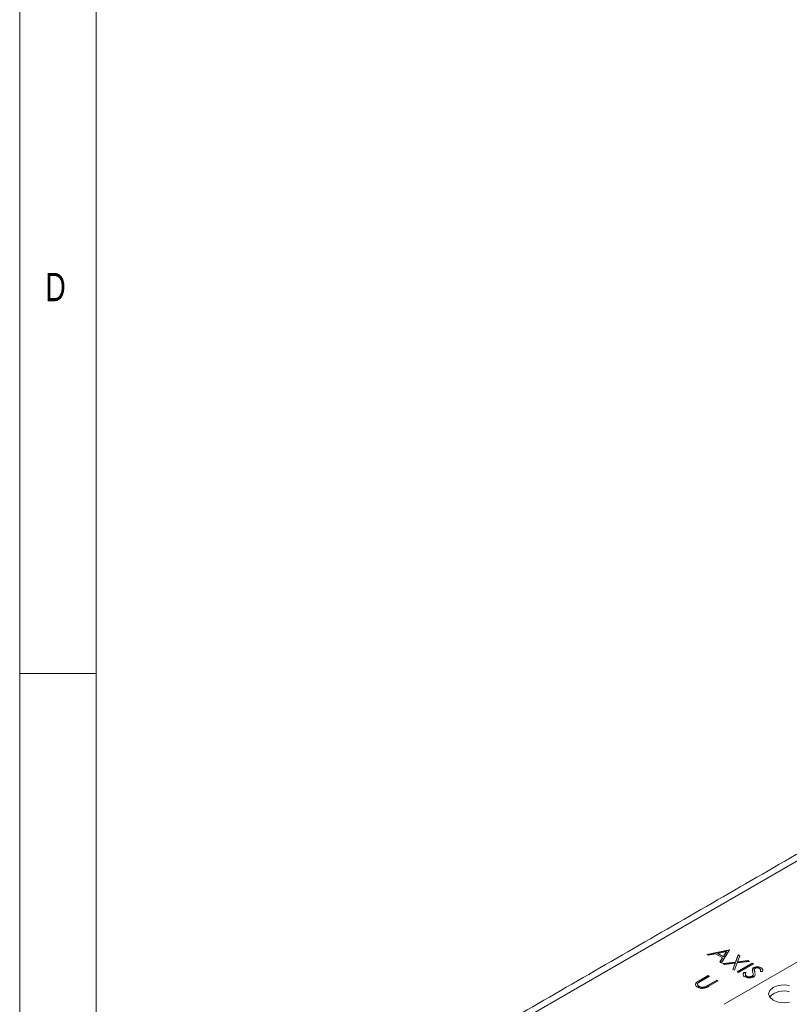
# Model space of a CAD drawing. Header units: inches. Extents: x 0.2 to 16.3, y 0.2 to 11.5.
# Tile 9 of 65: x 0.2 to 2.2, y 3 to 5.6. Entities that reach past the tile are written whole.
import ezdxf

# ---------------------------------------------------------------- set-up
doc = ezdxf.new("R2010")
doc.units = ezdxf.units.IN
doc.header["$MEASUREMENT"] = 0
doc.styles.add('SLDTEXTSTYLE0', font='TXT', dxfattribs={"width": 0.75})

msp = doc.modelspace()

# ---------------------------------------------------------------- linework, layer by layer
at = {"color": 7, "linetype": 'Continuous', "lineweight": 0}
for p, q in [((0.1969, 11.4961), (0.1969, 0.1969)), ((0.3937, 11.2992), (0.3937, 0.3937)), ((0.1969, 3.878), (0.3937, 3.878))]:
    msp.add_line(p, q, dxfattribs=at)
at = {"color": 7, "linetype": 'Continuous', "lineweight": 15}
for p, q in [((2.9278, 3.817), (1.0817, 2.7513)), ((1.9652, 3.1549), (2.0231, 3.1668)), ((2.0236, 3.1665), (2.0025, 3.1334)), ((2.0231, 3.1668), (2.0236, 3.1665)), ((2.0231, 3.1657), (2.0231, 3.1668)), ((1.969, 3.1526), (1.9652, 3.1549)), ((1.9666, 3.1541), (2.0231, 3.1657)), ((1.9876, 3.1565), (1.969, 3.1526)), ((2.0054, 3.1462), (1.9876, 3.1565)), ((2.0157, 3.1622), (1.9935, 3.1577)), ((1.9935, 3.1577), (2.0076, 3.1496)), ((1.9935, 3.1566), (1.9935, 3.1577)), ((1.9935, 3.1566), (2.0076, 3.1485)), ((1.9986, 3.1356), (2.0054, 3.1462)), ((1.9991, 3.1353), (2.0054, 3.1451)), ((2.0054, 3.1451), (2.0054, 3.1462)), ((2.0076, 3.1496), (2.0157, 3.1622)), ((2.0076, 3.1485), (2.0157, 3.1612)), ((2.0076, 3.1485), (2.0076, 3.1496)), ((2.0095, 3.0266), (2.2103, 3.1425)), ((2.0157, 3.1612), (2.0157, 3.1622)), ((2.0231, 3.1657), (2.0231, 3.1657)), ((2.0391, 3.1353), (2.046, 3.1536)), ((2.0391, 3.1343), (2.046, 3.1525)), ((2.0501, 3.1512), (2.0443, 3.136)), ((2.046, 3.1536), (2.0501, 3.1512)), ((2.046, 3.1525), (2.046, 3.1536)), ((2.046, 3.1525), (2.0498, 3.1503)), ((2.0025, 3.1334), (1.9986, 3.1356)), ((2.0062, 3.1312), (2.0391, 3.1353)), ((2.0103, 3.1288), (2.0062, 3.1312)), ((2.0078, 3.1303), (2.0391, 3.1343)), ((2.0379, 3.1323), (2.0103, 3.1288)), ((2.0319, 3.1164), (2.0379, 3.1323)), ((2.0359, 3.114), (2.0319, 3.1164)), ((2.0322, 3.1162), (2.0379, 3.1313)), ((2.0432, 3.133), (2.0359, 3.114)), ((2.0379, 3.1313), (2.0379, 3.1323)), ((2.0391, 3.1343), (2.0391, 3.1353)), ((2.0427, 3.1101), (2.082, 3.1328)), ((2.0747, 3.137), (2.0432, 3.133)), ((2.0437, 3.1096), (2.082, 3.1317)), ((2.0443, 3.136), (2.0707, 3.1393)), ((2.0443, 3.1349), (2.0707, 3.1383)), ((2.0443, 3.1349), (2.0443, 3.136)), ((2.0856, 3.1307), (2.0463, 3.1081)), ((2.0707, 3.1393), (2.0747, 3.137)), ((2.0707, 3.1383), (2.0707, 3.1393)), ((2.0707, 3.1383), (2.0732, 3.1368)), ((2.082, 3.1328), (2.0856, 3.1307)), ((2.082, 3.1317), (2.082, 3.1328)), ((2.082, 3.1317), (2.0846, 3.1302)), ((2.0822, 3.1153), (2.0822, 3.1164)), ((2.086, 3.12), (2.086, 3.1211)), ((2.1048, 3.1197), (2.1048, 3.1208)), ((1.9451, 3.0874), (1.9688, 3.1011)), ((1.9451, 3.0864), (1.9688, 3.1001)), ((1.9723, 3.0991), (1.9488, 3.0855)), ((1.9688, 3.1011), (1.9723, 3.0991)), ((1.9688, 3.1001), (1.9688, 3.1011)), ((1.9688, 3.1001), (1.9714, 3.0986)), ((2.0463, 3.1081), (2.0427, 3.1101)), ((2.0599, 3.1089), (2.0652, 3.1082)), ((2.0599, 3.1079), (2.0599, 3.1089)), ((2.0599, 3.1079), (2.0652, 3.1071)), ((2.0673, 3.0983), (2.0673, 3.0994)), ((2.0816, 3.0977), (2.0816, 3.0988)), ((2.0841, 3.1008), (2.0841, 3.1019)), ((2.0872, 3.1136), (2.0872, 3.1147)), ((2.0885, 3.1083), (2.0885, 3.1094)), ((2.1086, 3.1109), (2.103, 3.1113)), ((1.9375, 3.0812), (1.9375, 3.0822)), ((1.9451, 3.0864), (1.9451, 3.0874)), ((1.9453, 3.0717), (1.9453, 3.0728)), ((1.9604, 3.0707), (1.9604, 3.0717)), ((1.9669, 3.075), (1.9904, 3.0886)), ((1.9669, 3.074), (1.9904, 3.0875)), ((1.9669, 3.074), (1.9669, 3.075)), ((1.994, 3.0866), (1.9702, 3.0729)), ((1.9904, 3.0886), (1.994, 3.0866)), ((1.9904, 3.0875), (1.9904, 3.0886)), ((1.9904, 3.0875), (1.993, 3.086))]:
    msp.add_line(p, q, dxfattribs=at)
at = {"color": 7, "linetype": 'Continuous', "lineweight": 15, "flags": 128}
msp.add_lwpolyline([(2.1778, 3.075), (2.1638, 3.0765), (2.1485, 3.0747), (2.1356, 3.0697), (2.1269, 3.0622), (2.1238, 3.0534), (2.1269, 3.0446), (2.1356, 3.0371), (2.1485, 3.0321), (2.1638, 3.0303), (2.1778, 3.0318)], dxfattribs=at)
at = {"color": 7, "linetype": 'Continuous', "lineweight": 15}
msp.add_arc((2.1628, 3.0112), 0.0498, 72.4427, 136.9262, dxfattribs=at)
for points in [[(2.9014, 3.8196), (1.0554, 2.754)], [(2.0642, 3.1044), (2.0642, 3.1031)], [(2.0872, 3.1152), (2.0872, 3.1139)], [(2.0872, 3.114), (2.0872, 3.1136)], [(2.0885, 3.1094), (2.0888, 3.107)], [(2.089, 3.1037), (2.0892, 3.1018)], [(2.1034, 3.1129), (2.1034, 3.1142)], [(1.9411, 3.0786), (1.9411, 3.0772)]]:
    msp.add_open_spline(points, degree=1, dxfattribs=at)
for points, knots in [([(2.0822, 3.1164), (2.0825, 3.1173), (2.0831, 3.1191), (2.0851, 3.1205), (2.086, 3.1211)], [0, 0, 0, 0, 0.55984, 1, 1, 1, 1]), ([(2.0822, 3.1153), (2.0825, 3.1163), (2.0831, 3.118), (2.0851, 3.1194), (2.086, 3.12)], [0, 0, 0, 0, 0.55984, 1, 1, 1, 1]), ([(2.0833, 3.1096), (2.0829, 3.1108), (2.0822, 3.1131), (2.0822, 3.1154), (2.0822, 3.1164)], [0, 0, 0, 0, 0.560411, 1, 1, 1, 1]), ([(2.086, 3.1211), (2.0875, 3.1218), (2.0907, 3.1232), (2.0964, 3.1234), (2.1012, 3.1225), (2.1036, 3.1214), (2.1048, 3.1208)], [0, 0, 0, 0, 0.279553, 0.5588, 0.779379, 1, 1, 1, 1]), ([(2.086, 3.12), (2.0875, 3.1207), (2.0907, 3.1221), (2.0964, 3.1223), (2.1012, 3.1214), (2.1036, 3.1203), (2.1048, 3.1197)], [0, 0, 0, 0, 0.279553, 0.5588, 0.779379, 1, 1, 1, 1]), ([(2.0896, 3.1191), (2.0891, 3.1188), (2.0881, 3.1181), (2.0872, 3.1166), (2.0872, 3.1154), (2.0872, 3.1147)], [0, 0, 0, 0, 0.279946, 0.559775, 1, 1, 1, 1]), ([(2.1004, 3.1187), (2.0995, 3.1191), (2.0978, 3.12), (2.0947, 3.1204), (2.0917, 3.1201), (2.0903, 3.1195), (2.0896, 3.1191)], [0, 0, 0, 0, 0.280275, 0.55993, 0.779919, 1, 1, 1, 1]), ([(2.103, 3.1113), (2.1032, 3.1122), (2.1035, 3.1137), (2.1033, 3.1157), (2.1023, 3.1174), (2.101, 3.1182), (2.1004, 3.1187)], [0, 0, 0, 0, 0.340407, 0.560482, 0.780177, 1, 1, 1, 1]), ([(2.1048, 3.1208), (2.1059, 3.12), (2.1081, 3.1185), (2.1096, 3.115), (2.109, 3.1124), (2.1086, 3.1109)], [0, 0, 0, 0, 0.279751, 0.559502, 1, 1, 1, 1]), ([(2.1048, 3.1197), (2.1059, 3.1189), (2.1081, 3.1174), (2.1088, 3.1154), (2.1091, 3.1145)], [0, 0, 0, 0, 0.5, 1, 1, 1, 1]), ([(2.0586, 3.1019), (2.0585, 3.1021), (2.0577, 3.104), (2.0588, 3.106), (2.0599, 3.1079)], [0, 0, 0, 0, 0.076438, 1, 1, 1, 1]), ([(2.0633, 3.0971), (2.0619, 3.098), (2.0593, 3.0999), (2.0578, 3.1042), (2.0591, 3.1071), (2.0599, 3.1089)], [0, 0, 0, 0, 0.279879, 0.559667, 1, 1, 1, 1]), ([(2.0851, 3.0967), (2.0833, 3.0959), (2.0796, 3.0943), (2.0731, 3.0942), (2.0674, 3.0951), (2.0646, 3.0964), (2.0633, 3.0971)], [0, 0, 0, 0, 0.279183, 0.559085, 0.779447, 1, 1, 1, 1]), ([(2.0652, 3.1082), (2.0646, 3.1065), (2.0637, 3.1041), (2.065, 3.101), (2.0665, 3.0999), (2.0673, 3.0994)], [0, 0, 0, 0, 0.55932, 0.779782, 1, 1, 1, 1]), ([(2.0645, 3.1032), (2.0644, 3.1028), (2.0641, 3.1017), (2.0651, 3.0999), (2.0666, 3.0989), (2.0673, 3.0983)], [0, 0, 0, 0, 0.2289784, 0.614703, 1, 1, 1, 1]), ([(2.0673, 3.0994), (2.0684, 3.0989), (2.0708, 3.0978), (2.0749, 3.0972), (2.0788, 3.0976), (2.0807, 3.0984), (2.0816, 3.0988)], [0, 0, 0, 0, 0.280277, 0.560147, 0.780154, 1, 1, 1, 1]), ([(2.0673, 3.0983), (2.0684, 3.0978), (2.0708, 3.0967), (2.0749, 3.0961), (2.0788, 3.0965), (2.0807, 3.0973), (2.0816, 3.0977)], [0, 0, 0, 0, 0.280277, 0.560147, 0.780154, 1, 1, 1, 1]), ([(2.0816, 3.0988), (2.0823, 3.0993), (2.0836, 3.1002), (2.0839, 3.1014), (2.0841, 3.1019)], [0, 0, 0, 0, 0.558989, 1, 1, 1, 1]), ([(2.0816, 3.0977), (2.0823, 3.0983), (2.0836, 3.0992), (2.0839, 3.1003), (2.0841, 3.1008)], [0, 0, 0, 0, 0.558989, 1, 1, 1, 1]), ([(2.0841, 3.1019), (2.0842, 3.1033), (2.0843, 3.1059), (2.0836, 3.1084), (2.0833, 3.1096)], [0, 0, 0, 0, 0.559496, 1, 1, 1, 1]), ([(2.089, 3.1048), (2.0892, 3.1039), (2.0896, 3.102), (2.0882, 3.0991), (2.0861, 3.0975), (2.0851, 3.0967)], [0, 0, 0, 0, 0.326721, 0.663706, 1, 1, 1, 1]), ([(2.0872, 3.1147), (2.0874, 3.1137), (2.0878, 3.1119), (2.0883, 3.1102), (2.0885, 3.1094)], [0, 0, 0, 0, 0.559903, 1, 1, 1, 1]), ([(2.0872, 3.1136), (2.0874, 3.1127), (2.0878, 3.1109), (2.0883, 3.1091), (2.0885, 3.1083)], [0, 0, 0, 0, 0.559903, 1, 1, 1, 1]), ([(2.1032, 3.1113), (2.1033, 3.1119), (2.1034, 3.1124), (2.1034, 3.113), (2.1034, 3.113)], [0, 0, 0, 0, 0.9551845, 1, 1, 1, 1]), ([(1.9415, 3.0704), (1.9401, 3.0713), (1.9373, 3.0731), (1.9355, 3.0764), (1.9355, 3.0796), (1.9368, 3.0814), (1.9375, 3.0822)], [0, 0, 0, 0, 0.280221, 0.559915, 0.779951, 1, 1, 1, 1]), ([(1.9357, 3.076), (1.9357, 3.0768), (1.9355, 3.0786), (1.9368, 3.0803), (1.9375, 3.0812)], [0, 0, 0, 0, 0.469203, 1, 1, 1, 1]), ([(1.9375, 3.0822), (1.9388, 3.0833), (1.9411, 3.0851), (1.9438, 3.0867), (1.9451, 3.0874)], [0, 0, 0, 0, 0.5594988, 1, 1, 1, 1]), ([(1.9375, 3.0812), (1.9388, 3.0822), (1.9411, 3.084), (1.9438, 3.0856), (1.9451, 3.0864)], [0, 0, 0, 0, 0.5594988, 1, 1, 1, 1]), ([(1.9437, 3.0824), (1.9428, 3.0816), (1.9409, 3.0799), (1.9411, 3.0762), (1.9437, 3.0741), (1.9453, 3.0728)], [0, 0, 0, 0, 0.281056, 0.560821, 1, 1, 1, 1]), ([(1.9414, 3.0774), (1.9414, 3.0768), (1.9412, 3.0747), (1.9436, 3.073), (1.9453, 3.0717)], [0, 0, 0, 0, 0.258582, 1, 1, 1, 1]), ([(1.9702, 3.0729), (1.968, 3.0716), (1.9636, 3.0692), (1.9554, 3.0672), (1.9472, 3.0677), (1.9434, 3.0695), (1.9415, 3.0704)], [0, 0, 0, 0, 0.281655, 0.560111, 0.78008, 1, 1, 1, 1]), ([(1.9488, 3.0855), (1.9478, 3.0849), (1.946, 3.0839), (1.9444, 3.0829), (1.9437, 3.0824)], [0, 0, 0, 0, 0.560124, 1, 1, 1, 1]), ([(1.9453, 3.0728), (1.9465, 3.0723), (1.9489, 3.0711), (1.9532, 3.0706), (1.9572, 3.0708), (1.9593, 3.0714), (1.9604, 3.0717)], [0, 0, 0, 0, 0.279786, 0.559376, 0.779569, 1, 1, 1, 1]), ([(1.9453, 3.0717), (1.9465, 3.0712), (1.9489, 3.0701), (1.9532, 3.0695), (1.9572, 3.0697), (1.9593, 3.0704), (1.9604, 3.0707)], [0, 0, 0, 0, 0.279786, 0.559376, 0.779569, 1, 1, 1, 1]), ([(1.9604, 3.0717), (1.9617, 3.0723), (1.964, 3.0733), (1.966, 3.0745), (1.9669, 3.075)], [0, 0, 0, 0, 0.559624, 1, 1, 1, 1]), ([(1.9604, 3.0707), (1.9617, 3.0712), (1.964, 3.0723), (1.966, 3.0734), (1.9669, 3.074)], [0, 0, 0, 0, 0.559624, 1, 1, 1, 1])]:
    msp.add_open_spline(points, degree=3, knots=knots, dxfattribs=at)

# ---------------------------------------------------------------- texts
at = {"color": 7, "linetype": 'Continuous', "lineweight": 0, "insert": (0.2625, 4.9082), "char_height": 0.0729, "attachment_point": 1, "style": 'SLDTEXTSTYLE0'}
msp.add_mtext('D', dxfattribs=at)

doc.saveas('drawing.dxf')
